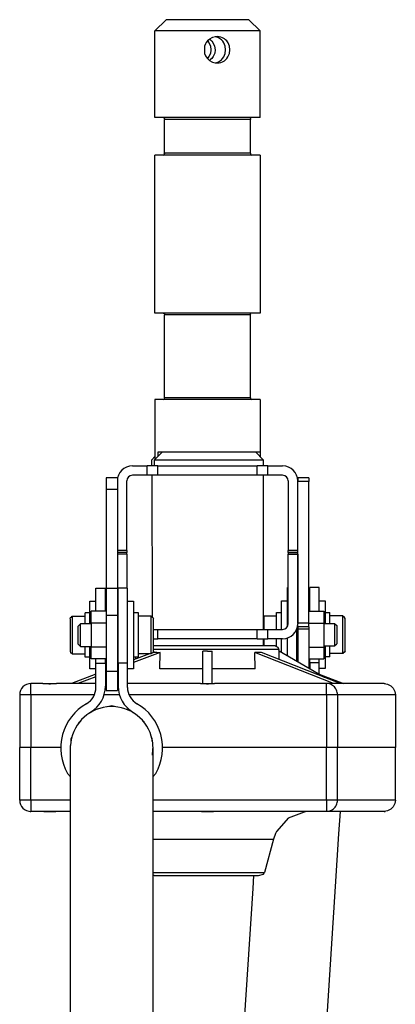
# Model space of a CAD drawing. Header units: millimetres. Extents: x -537 to -403, y 167 to 782.
# Tile 11 of 11: x -532 to -432, y 520 to 782. Entities that reach past the tile are written whole.
import ezdxf

# ---------------------------------------------------------------- set-up
doc = ezdxf.new("R2010")
doc.units = ezdxf.units.MM

# ---------------------------------------------------------------- blocks, each defined once
blk = doc.blocks.new('Aufhaengezapfen_053A-14-00-00-01__10', base_point=(-496.4, 665.07))
at = {"color": 7, "linetype": 'Continuous'}
for p, q in [((-493.4, 781.99), (-496.4, 778.99)), ((-471.4, 781.99), (-493.4, 781.99)), ((-468.4, 778.99), (-471.4, 781.99)), ((-468.4, 778.99), (-496.4, 778.99)), ((-496.4, 755.99), (-496.4, 778.99)), ((-468.4, 755.99), (-468.4, 778.99)), ((-483.18, 774.97), (-483.22, 774.82)), ((-482.92, 775.6), (-483.18, 774.97)), ((-482.76, 775.88), (-482.92, 775.6)), ((-482.4, 776.33), (-482.76, 775.88)), ((-482.09, 776.63), (-482.4, 776.33)), ((-482.4, 776.33), (-482.05, 775.88)), ((-481.91, 776.85), (-482.09, 776.63)), ((-482.05, 775.88), (-481.63, 774.97)), ((-481.25, 777.17), (-481.91, 776.85)), ((-481.91, 776.85), (-481.62, 776.63)), ((-481.63, 774.97), (-481.48, 773.99)), ((-481.62, 776.63), (-481.27, 776.29)), ((-481.27, 776.29), (-480.94, 775.88)), ((-481.04, 777.26), (-481.25, 777.17)), ((-480.24, 777.46), (-481.04, 777.26)), ((-480.94, 775.88), (-480.5, 774.97)), ((-480.5, 774.97), (-480.35, 773.99)), ((-479.88, 777.33), (-480.39, 777.45)), ((-479.8, 777.49), (-480.24, 777.46)), ((-479.47, 777.17), (-479.88, 777.33)), ((-479.51, 777.47), (-479.8, 777.49)), ((-479.32, 777.45), (-479.51, 777.47)), ((-478.93, 776.84), (-479.47, 777.17)), ((-478.89, 777.36), (-479.32, 777.45)), ((-478.64, 776.59), (-478.93, 776.84)), ((-478.39, 777.17), (-478.89, 777.36)), ((-478.36, 776.29), (-478.64, 776.59)), ((-477.9, 776.88), (-478.39, 777.17)), ((-478.03, 775.79), (-478.36, 776.29)), ((-477.69, 774.92), (-478.03, 775.79)), ((-477.59, 776.63), (-477.9, 776.88)), ((-477.58, 773.99), (-477.69, 774.92)), ((-477.29, 776.33), (-477.59, 776.63)), ((-476.93, 775.82), (-477.29, 776.33)), ((-476.57, 774.94), (-476.93, 775.82)), ((-476.45, 773.99), (-476.57, 774.94)), ((-483.22, 774.82), (-483.22, 773.16)), ((-483.22, 773.16), (-483.18, 773)), ((-483.18, 773), (-482.92, 772.38)), ((-482.92, 772.38), (-482.76, 772.09)), ((-481.62, 773.03), (-482.01, 772.16)), ((-481.48, 773.99), (-481.62, 773.03)), ((-480.49, 773.05), (-480.88, 772.19)), ((-480.35, 773.99), (-480.49, 773.05)), ((-478.08, 772.09), (-477.7, 773)), ((-477.7, 773), (-477.58, 773.99)), ((-476.97, 772.09), (-476.58, 773)), ((-476.58, 773), (-476.45, 773.99)), ((-482.76, 772.09), (-482.4, 771.65)), ((-482.01, 772.16), (-482.4, 771.65)), ((-482.4, 771.65), (-482.09, 771.34)), ((-482.09, 771.34), (-481.9, 771.13)), ((-481.57, 771.38), (-481.9, 771.13)), ((-481.9, 771.13), (-481.25, 770.8)), ((-481.27, 771.68), (-481.57, 771.38)), ((-480.88, 772.19), (-481.27, 771.68)), ((-481.25, 770.8), (-481.05, 770.72)), ((-481.05, 770.72), (-480.39, 770.52)), ((-480.39, 770.52), (-479.88, 770.64)), ((-480.25, 770.51), (-479.8, 770.49)), ((-479.88, 770.64), (-479.47, 770.8)), ((-479.8, 770.49), (-479.52, 770.5)), ((-479.52, 770.5), (-479.32, 770.52)), ((-479.47, 770.8), (-478.94, 771.13)), ((-479.32, 770.52), (-478.89, 770.61)), ((-478.94, 771.13), (-478.68, 771.34)), ((-478.89, 770.61), (-478.39, 770.8)), ((-478.68, 771.34), (-478.37, 771.68)), ((-478.39, 770.8), (-477.9, 771.09)), ((-478.37, 771.68), (-478.08, 772.09)), ((-477.9, 771.09), (-477.59, 771.34)), ((-477.59, 771.34), (-477.29, 771.64)), ((-477.29, 771.64), (-476.97, 772.09)), ((-468.4, 755.99), (-496.4, 755.99)), ((-494.2, 755.99), (-493.83, 755.84)), ((-493.9, 755.49), (-493.9, 746.49)), ((-493.83, 755.84), (-493.76, 755.68)), ((-470.98, 755.84), (-471.05, 755.68)), ((-471.05, 755.68), (-471, 755.49)), ((-471, 746.49), (-471, 755.49)), ((-470.61, 755.99), (-470.98, 755.84)), ((-494.15, 745.99), (-493.83, 746.13)), ((-493.77, 746.27), (-493.9, 746.49)), ((-493.83, 746.13), (-493.77, 746.27)), ((-471, 746.49), (-470.98, 746.31)), ((-470.98, 746.31), (-470.98, 746.13)), ((-470.98, 746.13), (-470.66, 745.99)), ((-468.4, 745.99), (-496.4, 745.99)), ((-496.4, 703.99), (-496.4, 745.99)), ((-468.4, 745.99), (-468.4, 703.99)), ((-468.4, 703.99), (-496.4, 703.99)), ((-494.2, 703.99), (-493.83, 703.84)), ((-493.9, 703.49), (-493.9, 681.49)), ((-493.83, 703.84), (-493.76, 703.68)), ((-470.98, 703.84), (-471.05, 703.68)), ((-471.05, 703.68), (-471, 703.49)), ((-471, 681.49), (-471, 703.49)), ((-470.61, 703.99), (-470.98, 703.84)), ((-468.4, 680.99), (-496.4, 680.99)), ((-496.4, 680.99), (-496.39, 666.99)), ((-494.15, 680.99), (-493.83, 681.13)), ((-493.77, 681.27), (-493.9, 681.49)), ((-493.83, 681.13), (-493.77, 681.27)), ((-471, 681.49), (-470.98, 681.31)), ((-470.98, 681.31), (-470.98, 681.13)), ((-470.98, 681.13), (-470.66, 680.99)), ((-468.4, 680.99), (-468.42, 666.99)), ((-496.39, 666.99), (-496.39, 665.07)), ((-495.65, 666.99), (-495.65, 665.82)), ((-468.42, 666.99), (-495.65, 666.99)), ((-468.42, 666.99), (-468.42, 665.85))]:
    blk.add_line(p, q, dxfattribs=at)
at = {"color": 1, "linetype": 'Continuous'}
for p, q in [((-471, 755.49), (-493.9, 755.49)), ((-471, 746.49), (-493.9, 746.49)), ((-471, 703.49), (-493.9, 703.49)), ((-471, 681.49), (-493.9, 681.49))]:
    blk.add_line(p, q, dxfattribs=at)
blk = doc.blocks.new('SET-Zapfen_für_PO_1__11', base_point=(-496.4, 665.07))
blk.add_blockref('Aufhaengezapfen_053A-14-00-00-01__10', (-496.4, 665.07))
blk = doc.blocks.new('Achse_drehen__40', base_point=(-497.24, 615.49))
at = {"color": 7, "linetype": 'Continuous'}
for p, q in [((-497.24, 664.99), (-496.39, 665.84)), ((-496.39, 665.84), (-497.24, 664.99)), ((-497.24, 663.49), (-497.24, 664.99)), ((-494.49, 666.99), (-496.48, 664.99)), ((-496.48, 664.99), (-467.55, 664.99)), ((-496.48, 663.49), (-496.48, 664.99)), ((-469.55, 666.99), (-467.55, 664.99)), ((-467.55, 664.99), (-467.55, 663.37)), ((-497.24, 663.49), (-496.48, 663.49)), ((-497.23, 660.87), (-497.15, 623.13)), ((-467.55, 660.87), (-467.55, 619.87)), ((-467.55, 617.37), (-467.55, 615.49))]:
    blk.add_line(p, q, dxfattribs=at)
blk = doc.blocks.new('Federring_DIN128-A6-12__41', base_point=(-502.1, 612.49))
at = {"color": 7, "linetype": 'Continuous'}
for p, q in [((-500.8, 624.26), (-502.1, 624.26)), ((-500.8, 612.49), (-500.8, 624.26)), ((-500.8, 612.49), (-502.1, 612.49))]:
    blk.add_line(p, q, dxfattribs=at)
blk = doc.blocks.new('05_02357_P_Scheibe_DIN9021_6_4-140HV_1__42', base_point=(-513.7, 609.36))
at = {"color": 7, "linetype": 'Continuous'}
for p, q in [((-513.7, 621.36), (-513.7, 627.36)), ((-513.7, 627.36), (-512.1, 627.36)), ((-513.7, 613.86), (-513.7, 615.36)), ((-513.7, 609.36), (-513.7, 613.86)), ((-512.1, 609.36), (-513.7, 609.36))]:
    blk.add_line(p, q, dxfattribs=at)
blk = doc.blocks.new('Federring_DIN128-A6-7__43', base_point=(-515, 612.49))
at = {"color": 7, "linetype": 'Continuous'}
for p, q in [((-515, 621.36), (-515, 624.26)), ((-513.7, 624.26), (-515, 624.26)), ((-515, 614.19), (-515, 615.36)), ((-515, 612.49), (-515, 614.19)), ((-513.7, 612.49), (-515, 612.49))]:
    blk.add_line(p, q, dxfattribs=at)
blk = doc.blocks.new('Zylinderschraube-12__44', base_point=(-519, 613.36))
at = {"color": 7, "linetype": 'Continuous'}
for p, q in [((-519, 622.65), (-518.83, 623.06)), ((-518.83, 623.06), (-518.65, 623.13)), ((-518.65, 623.13), (-518.4, 623.36)), ((-518.4, 623.36), (-515, 623.36)), ((-519, 622.65), (-519, 614.07)), ((-519, 614.07), (-518.83, 613.66)), ((-518.83, 613.66), (-518.65, 613.58)), ((-518.65, 613.58), (-518.4, 613.36)), ((-518.4, 613.36), (-515, 613.36))]:
    blk.add_line(p, q, dxfattribs=at)
at = {"color": 1, "linetype": 'Continuous'}
blk.add_line((-518.4, 623.36), (-518.4, 613.36), dxfattribs=at)
blk = doc.blocks.new('Zylinderschraube__45', base_point=(-516.8, 613.36))
at = {"color": 7, "linetype": 'Continuous'}
for p, q in [((-497.4, 623.36), (-500.8, 623.36)), ((-497.4, 623.36), (-497.16, 623.13)), ((-497.16, 623.13), (-496.98, 623.06)), ((-496.98, 623.06), (-496.8, 622.65)), ((-516.2, 621.36), (-516.8, 620.76)), ((-516.8, 615.96), (-516.8, 620.76)), ((-516.2, 615.36), (-516.2, 621.36)), ((-513.4, 621.36), (-516.2, 621.36)), ((-506.2, 621.36), (-506.4, 621.36)), ((-496.8, 614.07), (-496.8, 622.65)), ((-516.2, 615.36), (-516.8, 615.96)), ((-516.2, 615.36), (-513.4, 615.36)), ((-506.4, 615.36), (-506.2, 615.36)), ((-497.4, 613.36), (-500.8, 613.36)), ((-497.16, 613.58), (-497.4, 613.36)), ((-496.98, 613.66), (-497.16, 613.58)), ((-496.8, 614.07), (-496.98, 613.66))]:
    blk.add_line(p, q, dxfattribs=at)
at = {"color": 1, "linetype": 'Continuous'}
blk.add_line((-497.4, 613.36), (-497.4, 623.36), dxfattribs=at)
blk = doc.blocks.new('Tragrohr_neigen__46', base_point=(-518.9, 370.36))
at = {"color": 7, "linetype": 'Continuous'}
for p, q in [((-518.85, 588.07), (-518.89, 589)), ((-518.85, 586.8), (-518.85, 588.07)), ((-518.83, 585.07), (-518.85, 586.8)), ((-497.07, 586.45), (-496.96, 588.07)), ((-496.96, 588.07), (-496.94, 588.23)), ((-496.94, 588.23), (-496.96, 586.8)), ((-496.96, 586.8), (-496.95, 586.59)), ((-496.95, 586.59), (-496.96, 584.53)), ((-518.85, 584.53), (-518.83, 585.07)), ((-518.84, 582.13), (-518.85, 584.53)), ((-496.96, 584.53), (-496.95, 584.02)), ((-496.95, 584.02), (-496.96, 581.28)), ((-518.85, 581.28), (-518.84, 582.13)), ((-518.84, 578.2), (-518.85, 581.28)), ((-496.96, 581.28), (-496.95, 580.5)), ((-496.95, 580.5), (-496.96, 576.06)), ((-518.84, 573.35), (-518.84, 578.2)), ((-496.96, 576.06), (-496.96, 566.09)), ((-518.85, 566.09), (-518.84, 573.35)), ((-518.85, 552.03), (-518.85, 566.09)), ((-496.96, 566.09), (-496.96, 550.2)), ((-518.85, 500.72), (-518.85, 552.03)), ((-496.96, 550.2), (-496.96, 505.59)), ((-496.96, 505.59), (-496.9, 498.36)), ((-518.89, 498.36), (-518.85, 500.72)), ((-518.9, 370.36), (-518.89, 498.36)), ((-496.9, 370.36), (-496.9, 498.36))]:
    blk.add_line(p, q, dxfattribs=at)
at = {"color": 1, "linetype": 'Continuous'}
blk.add_line((-518.89, 498.36), (-496.9, 498.36), dxfattribs=at)
at = {"color": 7, "linetype": 'Continuous'}
for start, end in [(16.6667, 176.6667), (350, 16.6667)]:
    blk.add_arc((-507.9, 588.36), 11, start, end, dxfattribs=at)
blk = doc.blocks.new('Rohrschelle-3__47', base_point=(-521.45, 580.64))
at = {"color": 7, "linetype": 'Continuous'}
for p, q in [((-512.1, 625.83), (-512.1, 630.86)), ((-512.1, 630.86), (-509.6, 630.86)), ((-509.6, 625.83), (-509.6, 630.86)), ((-512.1, 624.72), (-512.1, 625.83)), ((-509.6, 624.72), (-509.6, 625.83)), ((-512.1, 610.86), (-512.1, 612.02)), ((-512.1, 604.47), (-512.1, 610.86)), ((-509.6, 610.86), (-509.6, 612.02)), ((-509.6, 610.86), (-509.6, 604.76)), ((-513.83, 597.61), (-513.53, 597.87)), ((-516.81, 594.69), (-516.54, 595.25)), ((-516.54, 595.25), (-516.12, 595.61)), ((-518.68, 590.82), (-518.5, 591.19)), ((-518.68, 590.18), (-518.68, 590.82)), ((-518.85, 580.64), (-519.64, 581.59))]:
    blk.add_line(p, q, dxfattribs=at)
at = {"color": 1, "linetype": 'Continuous'}
blk.add_line((-512.1, 610.86), (-509.6, 610.86), dxfattribs=at)
at = {"color": 7, "linetype": 'Continuous'}
for centre, radius, start, end in [((-517.6, 604.76), 8, 300.6096, 360), ((-517.1, 604.47), 5, 299.7329, 360), ((-507.9, 588.36), 13.55, 119.7329, 210)]:
    blk.add_arc(centre, radius, start, end, dxfattribs=at)
blk = doc.blocks.new('Rohrschelle__48', base_point=(-506.2, 580.65))
at = {"color": 7, "linetype": 'Continuous'}
for p, q in [((-506.2, 610.86), (-506.2, 630.86)), ((-503.7, 630.86), (-506.2, 630.86)), ((-503.7, 610.86), (-503.7, 630.86)), ((-506.2, 610.86), (-506.2, 604.76)), ((-503.7, 604.47), (-503.7, 610.86)), ((-501.98, 597.61), (-502.28, 597.87)), ((-499.26, 595.25), (-499.68, 595.61)), ((-498.99, 594.69), (-499.26, 595.25)), ((-497.13, 590.82), (-497.31, 591.19)), ((-497.13, 590.18), (-497.13, 590.82)), ((-496.96, 580.65), (-496.17, 581.59))]:
    blk.add_line(p, q, dxfattribs=at)
at = {"color": 1, "linetype": 'Continuous'}
blk.add_line((-503.7, 610.86), (-506.2, 610.86), dxfattribs=at)
at = {"color": 7, "linetype": 'Continuous'}
for centre, radius, start, end in [((-498.2, 604.76), 8, 180, 239.3904), ((-498.7, 604.47), 5, 180, 240.2671), ((-507.9, 588.36), 13.55, 330, 60.2671)]:
    blk.add_arc(centre, radius, start, end, dxfattribs=at)
blk = doc.blocks.new('Träger-neigen__49', base_point=(-521.45, 370.36))
for name, p in [('Rohrschelle-3__47', (-521.45, 580.64)), ('Rohrschelle__48', (-506.2, 580.65)), ('Tragrohr_neigen__46', (-518.9, 370.36))]:
    blk.add_blockref(name, p)
blk = doc.blocks.new('05_02357_P_Scheibe_DIN9021_6_4-140HV_1_2__50', base_point=(-462.7, 613.74))
at = {"color": 7, "linetype": 'Continuous'}
for p, q in [((-462.7, 619.87), (-462.7, 627.48)), ((-462.7, 627.48), (-461.1, 627.48)), ((-462.7, 613.74), (-462.7, 617.37))]:
    blk.add_line(p, q, dxfattribs=at)
blk = doc.blocks.new('05_02357_P_Scheibe_DIN9021_6_4-140HV_1_1_1_1_1_1__51', base_point=(-452.7, 609.48))
at = {"color": 7, "linetype": 'Continuous'}
for p, q in [((-452.7, 624.72), (-452.7, 627.48)), ((-452.7, 627.48), (-451.1, 627.48)), ((-451.1, 627.48), (-451.1, 621.48)), ((-451.1, 615.48), (-451.1, 612.12)), ((-452.7, 609.48), (-452.7, 612.12)), ((-451.1, 612.12), (-451.1, 609.48)), ((-451.1, 609.48), (-452.7, 609.48))]:
    blk.add_line(p, q, dxfattribs=at)
blk = doc.blocks.new('Federring_DIN128-A6-5__52', base_point=(-464, 615.33))
at = {"color": 7, "linetype": 'Continuous'}
for p, q in [((-464, 619.87), (-464, 624.38)), ((-464, 624.38), (-462.7, 624.38)), ((-464, 615.33), (-464, 617.37))]:
    blk.add_line(p, q, dxfattribs=at)
blk = doc.blocks.new('Zylinderschraube-5__53', base_point=(-449.8, 613.48))
at = {"color": 7, "linetype": 'Continuous'}
for p, q in [((-446.4, 623.48), (-449.8, 623.48)), ((-446.16, 623.26), (-446.4, 623.48)), ((-445.98, 623.19), (-446.16, 623.26)), ((-445.8, 622.77), (-445.98, 623.19)), ((-445.8, 614.19), (-445.8, 622.77)), ((-446.4, 613.48), (-449.8, 613.48)), ((-446.16, 613.71), (-446.4, 613.48)), ((-445.98, 613.78), (-446.16, 613.71)), ((-445.8, 614.19), (-445.98, 613.78))]:
    blk.add_line(p, q, dxfattribs=at)
at = {"color": 1, "linetype": 'Continuous'}
blk.add_line((-446.4, 613.48), (-446.4, 623.48), dxfattribs=at)
blk = doc.blocks.new('Tragrohr_drehen__54', base_point=(-472.7, 491.13))
at = {"color": 7, "linetype": 'Continuous'}
for p, q in [((-447.42, 565.56), (-447.04, 571.46)), ((-448.33, 551.53), (-447.42, 565.56)), ((-470.29, 551), (-470.07, 554.49)), ((-472.56, 516.02), (-470.29, 551)), ((-451.68, 499.73), (-448.33, 551.53)), ((-472.7, 513.87), (-472.56, 516.02)), ((-451.73, 497.96), (-452.18, 491.13)), ((-451.73, 497.96), (-451.68, 499.73))]:
    blk.add_line(p, q, dxfattribs=at)
at = {"color": 1, "linetype": 'Continuous'}
for p, q in [((-462.71, 498.67), (-462.97, 498.69)), ((-451.73, 497.96), (-462.71, 498.67))]:
    blk.add_line(p, q, dxfattribs=at)
blk = doc.blocks.new('Rohrschelle-2__55', base_point=(-455.2, 607.97))
at = {"color": 7, "linetype": 'Continuous'}
for p, q in [((-455.2, 625.96), (-455.2, 630.99)), ((-452.7, 630.99), (-455.2, 630.99)), ((-452.7, 625.96), (-452.7, 630.99)), ((-455.2, 624.72), (-455.2, 625.96)), ((-452.7, 624.72), (-452.7, 625.96)), ((-455.2, 610.99), (-455.2, 612.02)), ((-455.2, 610.99), (-455.2, 609.41)), ((-452.7, 610.99), (-452.7, 612.02)), ((-452.7, 607.97), (-452.7, 610.99))]:
    blk.add_line(p, q, dxfattribs=at)
at = {"color": 1, "linetype": 'Continuous'}
blk.add_line((-452.7, 610.99), (-455.2, 610.99), dxfattribs=at)
blk = doc.blocks.new('Rohrschelle__56', base_point=(-461.1, 611.37))
at = {"color": 7, "linetype": 'Continuous'}
for p, q in [((-461.1, 622.35), (-461.1, 630.99)), ((-461.1, 630.99), (-460.9, 630.99)), ((-461.1, 620.66), (-461.1, 622.35)), ((-458.6, 613.4), (-458.6, 620.12)), ((-461.1, 613.4), (-461.1, 617.59)), ((-461.1, 612.82), (-461.1, 613.4)), ((-458.6, 611.37), (-458.6, 613.4))]:
    blk.add_line(p, q, dxfattribs=at)
blk = doc.blocks.new('Träger-drehen__57', base_point=(-472.7, 491.13))
for name, p in [('Rohrschelle__56', (-461.1, 611.37)), ('Rohrschelle-2__55', (-455.2, 607.97)), ('Tragrohr_drehen__54', (-472.7, 491.13))]:
    blk.add_blockref(name, p)
blk = doc.blocks.new('Gehaeuseunterteil_S127-04-01-02__58', base_point=(-532.4, 554.49))
at = {"color": 7, "linetype": 'Continuous'}
for p, q in [((-532.4, 574.49), (-532.4, 588.49)), ((-529.4, 588.49), (-532.4, 588.49)), ((-521.25, 588.49), (-529.4, 588.49)), ((-450.71, 588.49), (-494.56, 588.49)), ((-447.81, 588.49), (-450.71, 588.49)), ((-432.4, 588.49), (-447.81, 588.49)), ((-432.4, 574.49), (-432.4, 588.49)), ((-432.55, 573.56), (-432.98, 572.72)), ((-432.4, 574.49), (-432.55, 573.56)), ((-529.65, 571.5), (-529.4, 571.49)), ((-526, 571.49), (-529.4, 571.49)), ((-526, 571.49), (-522.8, 571.49)), ((-522.8, 571.49), (-526, 571.49)), ((-518.85, 571.49), (-522.8, 571.49)), ((-484, 571.49), (-496.96, 571.49)), ((-484, 571.49), (-482.4, 571.49)), ((-482.4, 571.49), (-484, 571.49)), ((-482.4, 571.49), (-480.8, 571.49)), ((-480.8, 571.49), (-482.4, 571.49)), ((-450.71, 571.49), (-480.8, 571.49)), ((-456.71, 571.3), (-460.91, 569.72)), ((-456.44, 571.41), (-456.71, 571.3)), ((-455.2, 571.49), (-456.44, 571.41)), ((-449.97, 571.58), (-450.71, 571.49)), ((-435.4, 571.49), (-450.71, 571.49)), ((-434.48, 571.63), (-435.4, 571.49)), ((-435.4, 571.49), (-435.15, 571.5)), ((-433.64, 572.06), (-434.48, 571.63)), ((-432.98, 572.72), (-433.64, 572.06)), ((-461.45, 569.08), (-464.07, 566.13)), ((-460.91, 569.72), (-461.45, 569.08)), ((-464.26, 565.65), (-464.83, 564.07)), ((-464.07, 566.13), (-464.26, 565.65)), ((-464.83, 564.07), (-467.21, 555.23)), ((-467.46, 554.78), (-467.21, 555.23)), ((-496.64, 554.49), (-496.96, 554.62)), ((-496.64, 554.49), (-468.87, 554.49)), ((-468.87, 554.49), (-467.46, 554.78))]:
    blk.add_line(p, q, dxfattribs=at)
at = {"color": 1, "linetype": 'Continuous'}
for p, q in [((-529.4, 574.49), (-529.4, 588.49)), ((-450.71, 574.49), (-450.71, 588.49)), ((-447.81, 574.49), (-447.81, 588.49)), ((-529.4, 574.49), (-532.4, 574.49)), ((-518.84, 574.49), (-529.4, 574.49)), ((-529.4, 574.49), (-529.4, 571.49)), ((-450.71, 574.49), (-496.96, 574.49)), ((-450.71, 574.49), (-450.71, 571.49)), ((-447.81, 574.49), (-450.71, 574.49)), ((-432.4, 574.49), (-447.81, 574.49)), ((-496.86, 564.07), (-464.83, 564.07)), ((-496.86, 555.23), (-467.21, 555.23))]:
    blk.add_line(p, q, dxfattribs=at)
at = {"color": 7, "linetype": 'Continuous'}
blk.add_arc((-529.4, 574.49), 3, 180, 270, dxfattribs=at)
at = {"color": 1, "linetype": 'Continuous'}
blk.add_spline([(-449.97, 571.58), (-449.38, 571.82), (-448.85, 572.18), (-448.41, 572.65), (-448.08, 573.21), (-447.88, 573.83), (-447.81, 574.49)], degree=3, dxfattribs=at)
blk = doc.blocks.new('Federring_DIN128-A6-8__59', base_point=(-451.1, 612.61))
at = {"color": 7, "linetype": 'Continuous'}
for p, q in [((-451.1, 624.38), (-449.8, 624.38)), ((-449.8, 621.48), (-449.8, 624.38)), ((-449.8, 614.31), (-449.8, 615.48)), ((-449.8, 612.61), (-451.1, 612.61)), ((-449.8, 612.61), (-449.8, 614.31))]:
    blk.add_line(p, q, dxfattribs=at)
blk = doc.blocks.new('Zylinderschraube-10__60', base_point=(-467.55, 615.48))
at = {"color": 7, "linetype": 'Continuous'}
for p, q in [((-467.4, 623.48), (-467.55, 623.35)), ((-467.4, 623.48), (-464, 623.48)), ((-451.4, 621.48), (-448.6, 621.48)), ((-448.6, 621.48), (-448.6, 615.48)), ((-448.6, 621.48), (-448, 620.88)), ((-448, 620.88), (-448, 616.08)), ((-458.6, 615.48), (-458.4, 615.48)), ((-451.4, 615.48), (-448.6, 615.48)), ((-448.6, 615.48), (-448, 616.08))]:
    blk.add_line(p, q, dxfattribs=at)
at = {"color": 1, "linetype": 'Continuous'}
for p, q in [((-467.4, 623.48), (-467.4, 619.87)), ((-467.4, 617.37), (-467.4, 615.49))]:
    blk.add_line(p, q, dxfattribs=at)
blk = doc.blocks.new('Gehaeuseoberteil_S127-04-01-01__61', base_point=(-532.4, 588.49))
at = {"color": 7, "linetype": 'Continuous'}
for p, q in [((-464.38, 615.49), (-496.8, 615.49)), ((-464.38, 615.49), (-463.67, 615.19)), ((-463.67, 615.19), (-463.38, 614.51)), ((-494.99, 613.78), (-502.1, 611.08)), ((-497.87, 613.36), (-502.1, 611.75)), ((-496.75, 613.78), (-496.96, 613.7)), ((-495.87, 613.78), (-496.75, 613.78)), ((-495.87, 613.78), (-494.99, 613.78)), ((-495.07, 609.38), (-494.99, 613.78)), ((-482.4, 614.13), (-483.65, 614.13)), ((-483.65, 605.49), (-483.65, 614.13)), ((-482.4, 614.13), (-481.15, 614.13)), ((-481.15, 605.49), (-481.15, 614.13)), ((-448.87, 605.49), (-469.82, 613.78)), ((-469.74, 609.38), (-469.82, 613.78)), ((-468.94, 613.78), (-469.82, 613.78)), ((-468.05, 613.78), (-468.94, 613.78)), ((-447.1, 605.49), (-468.05, 613.78)), ((-463.37, 614.13), (-463.38, 614.51)), ((-463.31, 611.9), (-463.37, 614.13)), ((-451.25, 607.13), (-463.37, 614.13)), ((-506.2, 611.37), (-506.4, 611.26)), ((-506.2, 610.2), (-506.4, 610.12)), ((-501.5, 611.98), (-501.48, 612.49)), ((-512.1, 607.96), (-518.64, 605.49)), ((-509.4, 609.53), (-509.6, 609.41)), ((-509.4, 608.99), (-509.6, 608.91)), ((-509.4, 608.32), (-509.6, 608.24)), ((-506.2, 609.53), (-506.4, 609.45)), ((-452.68, 607.95), (-446.16, 605.49)), ((-529.65, 605.48), (-529.4, 605.49)), ((-526.24, 605.49), (-529.4, 605.49)), ((-526.24, 605.49), (-524.4, 605.49)), ((-524.64, 605.34), (-526.24, 605.49)), ((-524.4, 605.29), (-524.64, 605.34)), ((-524.4, 605.49), (-522.56, 605.49)), ((-524.4, 605.49), (-524.4, 605.29)), ((-524.17, 605.34), (-524.4, 605.29)), ((-522.56, 605.49), (-524.17, 605.34)), ((-512.1, 605.49), (-522.56, 605.49)), ((-512.1, 607.29), (-516.88, 605.49)), ((-509.4, 605.49), (-509.6, 605.49)), ((-506.2, 605.49), (-506.4, 605.49)), ((-484.24, 605.49), (-503.7, 605.49)), ((-484.24, 605.49), (-482.4, 605.49)), ((-482.64, 605.34), (-484.24, 605.49)), ((-482.4, 605.29), (-482.64, 605.34)), ((-482.4, 605.49), (-482.4, 605.29)), ((-482.4, 605.49), (-480.56, 605.49)), ((-482.17, 605.34), (-482.4, 605.29)), ((-480.56, 605.49), (-482.17, 605.34)), ((-450.71, 605.49), (-480.56, 605.49)), ((-447.1, 605.49), (-450.71, 605.49)), ((-449.97, 605.39), (-450.71, 605.49)), ((-435.4, 605.49), (-447.1, 605.49)), ((-435.4, 605.49), (-434.48, 605.34)), ((-435.4, 605.49), (-435.15, 605.48)), ((-434.48, 605.34), (-433.64, 604.91)), ((-433.64, 604.91), (-432.98, 604.25)), ((-532.4, 602.49), (-532.4, 588.49)), ((-432.98, 604.25), (-432.55, 603.41)), ((-432.55, 603.41), (-432.4, 602.49)), ((-432.4, 602.49), (-432.4, 588.49)), ((-507.9, 599.54), (-509, 599.29)), ((-506.81, 599.29), (-507.9, 599.54)), ((-512.7, 598.44), (-513.59, 597.73)), ((-511.74, 598.66), (-512.7, 598.44)), ((-503.11, 598.44), (-504.07, 598.66)), ((-502.22, 597.73), (-503.11, 598.44)), ((-529.4, 588.49), (-532.4, 588.49)), ((-521.25, 588.49), (-529.4, 588.49)), ((-450.71, 588.49), (-494.56, 588.49)), ((-447.81, 588.49), (-450.71, 588.49)), ((-432.4, 588.49), (-447.81, 588.49))]:
    blk.add_line(p, q, dxfattribs=at)
at = {"color": 1, "linetype": 'Continuous'}
for p, q in [((-463.38, 614.51), (-496.8, 614.51)), ((-492.28, 609.38), (-495.07, 609.38)), ((-484.48, 609.38), (-492.28, 609.38)), ((-483.65, 609.38), (-484.48, 609.38)), ((-480.33, 609.38), (-481.15, 609.38)), ((-472.53, 609.38), (-480.33, 609.38)), ((-469.74, 609.38), (-472.53, 609.38)), ((-529.4, 602.49), (-529.4, 605.49)), ((-450.71, 602.49), (-450.71, 605.49)), ((-529.4, 602.49), (-532.4, 602.49)), ((-512.65, 602.49), (-529.4, 602.49)), ((-529.4, 602.49), (-529.4, 588.49)), ((-505.81, 602.49), (-510, 602.49)), ((-450.71, 602.49), (-503.16, 602.49)), ((-450.71, 602.49), (-450.71, 588.49)), ((-447.81, 602.49), (-450.71, 602.49)), ((-447.81, 602.49), (-447.81, 588.49)), ((-432.4, 602.49), (-447.81, 602.49))]:
    blk.add_line(p, q, dxfattribs=at)
at = {"color": 7, "linetype": 'Continuous'}
blk.add_arc((-529.4, 602.49), 3, 90, 180, dxfattribs=at)
at = {"color": 1, "linetype": 'Continuous'}
blk.add_spline([(-447.81, 602.49), (-447.88, 603.14), (-448.08, 603.76), (-448.41, 604.32), (-448.85, 604.79), (-449.38, 605.15), (-449.97, 605.39)], degree=3, dxfattribs=at)
blk = doc.blocks.new('05_02357_P_Scheibe_DIN9021_6_4-140HV_1_1__62', base_point=(-503.7, 609.36))
at = {"color": 7, "linetype": 'Continuous'}
for p, q in [((-503.7, 627.36), (-502.1, 627.36)), ((-502.1, 627.36), (-502.1, 611.99)), ((-502.1, 611.99), (-502.1, 609.36)), ((-502.1, 609.36), (-503.7, 609.36))]:
    blk.add_line(p, q, dxfattribs=at)
blk = doc.blocks.new('Steg-2__63', base_point=(-458.6, 609.53))
at = {"color": 7, "linetype": 'Continuous'}
for p, q in [((-455.4, 660.17), (-458.4, 660.17)), ((-458.4, 660.17), (-458.4, 659.55)), ((-455.4, 660.17), (-455.4, 659.17)), ((-458.4, 659.55), (-458.4, 659.37)), ((-458.4, 621.57), (-458.4, 659.17)), ((-455.4, 621.57), (-455.4, 659.17)), ((-455.4, 624.72), (-451.4, 624.72)), ((-451.4, 624.72), (-451.4, 621.54)), ((-458.4, 621.18), (-458.4, 621.37)), ((-458.4, 620.57), (-458.4, 621.18)), ((-458.4, 620.57), (-458.4, 619.9)), ((-455.4, 620.57), (-458.4, 620.57)), ((-455.4, 621.57), (-451.4, 621.54)), ((-455.4, 620.57), (-455.4, 621.57)), ((-455.4, 620.57), (-455.4, 619.9)), ((-451.4, 621.54), (-451.4, 615.19)), ((-458.4, 619.9), (-458.4, 611.26)), ((-455.4, 619.9), (-455.4, 609.53)), ((-458.4, 615.19), (-458.6, 615.19)), ((-455.4, 615.19), (-451.4, 615.19)), ((-451.4, 615.19), (-451.4, 612.02)), ((-458.4, 612.02), (-458.6, 612.02)), ((-455.4, 612.02), (-451.4, 612.02))]:
    blk.add_line(p, q, dxfattribs=at)
at = {"color": 1, "linetype": 'Continuous'}
for p, q in [((-455.4, 659.17), (-458.4, 659.17)), ((-455.4, 621.57), (-458.4, 621.57)), ((-455.4, 619.9), (-458.4, 619.9))]:
    blk.add_line(p, q, dxfattribs=at)
blk = doc.blocks.new('Halteblech-oben__64', base_point=(-506.4, 640.37))
at = {"color": 7, "linetype": 'Continuous'}
for p, q in [((-502.4, 663.37), (-498.46, 663.37)), ((-495.62, 663.37), (-498.46, 663.37)), ((-495.62, 663.37), (-469.19, 663.37)), ((-466.35, 663.37), (-469.19, 663.37)), ((-466.35, 663.37), (-462.4, 663.37)), ((-498.46, 660.87), (-502.4, 660.87)), ((-495.62, 660.87), (-498.46, 660.87)), ((-469.19, 660.87), (-495.62, 660.87)), ((-466.35, 660.87), (-469.19, 660.87)), ((-462.4, 660.87), (-466.35, 660.87)), ((-503.9, 640.87), (-503.9, 659.37)), ((-460.9, 659.37), (-460.9, 640.87)), ((-458.4, 640.87), (-458.4, 659.37)), ((-503.9, 640.37), (-506.4, 640.37)), ((-503.9, 640.87), (-503.9, 640.37)), ((-460.9, 640.37), (-460.9, 640.87)), ((-458.4, 640.37), (-460.9, 640.37))]:
    blk.add_line(p, q, dxfattribs=at)
at = {"color": 1, "linetype": 'Continuous'}
for p, q in [((-498.46, 660.87), (-498.46, 663.37)), ((-495.62, 660.87), (-495.62, 663.37)), ((-469.19, 660.87), (-469.19, 663.37)), ((-466.35, 660.87), (-466.35, 663.37)), ((-503.9, 640.87), (-506.4, 640.87)), ((-458.4, 640.87), (-460.9, 640.87))]:
    blk.add_line(p, q, dxfattribs=at)
at = {"color": 7, "linetype": 'Continuous'}
for centre, radius, start, end in [((-502.4, 659.37), 4, 90, 180), ((-462.4, 659.37), 4, 0, 90), ((-502.4, 659.37), 1.5, 90, 180), ((-462.4, 659.37), 1.5, 0, 90)]:
    blk.add_arc(centre, radius, start, end, dxfattribs=at)
blk = doc.blocks.new('Halteblech-unten__65', base_point=(-506.4, 617.37))
at = {"color": 7, "linetype": 'Continuous'}
for p, q in [((-503.9, 640.37), (-506.4, 640.37)), ((-503.9, 639.87), (-503.9, 640.37)), ((-503.9, 639.87), (-503.9, 630.86)), ((-460.9, 640.37), (-460.9, 639.87)), ((-460.9, 640.37), (-458.4, 640.37)), ((-460.9, 621.37), (-460.9, 639.87)), ((-458.4, 639.87), (-458.4, 621.37)), ((-496.8, 619.87), (-496.55, 619.87)), ((-496.55, 619.87), (-495.62, 619.87)), ((-495.62, 619.87), (-469.19, 619.87)), ((-469.19, 619.87), (-466.35, 619.87)), ((-466.35, 619.87), (-462.4, 619.87)), ((-496.8, 617.37), (-496.55, 617.37)), ((-496.55, 617.37), (-495.62, 617.37)), ((-469.19, 617.37), (-495.62, 617.37)), ((-469.19, 617.37), (-466.35, 617.37)), ((-462.4, 617.37), (-466.35, 617.37))]:
    blk.add_line(p, q, dxfattribs=at)
at = {"color": 1, "linetype": 'Continuous'}
for p, q in [((-503.9, 639.87), (-506.4, 639.87)), ((-460.9, 639.87), (-458.4, 639.87)), ((-495.62, 617.37), (-495.62, 619.87)), ((-469.19, 617.37), (-469.19, 619.87)), ((-466.35, 617.37), (-466.35, 619.87))]:
    blk.add_line(p, q, dxfattribs=at)
at = {"color": 7, "linetype": 'Continuous'}
for radius in [4, 1.5]:
    blk.add_arc((-462.4, 621.37), radius, 270, 0, dxfattribs=at)
blk = doc.blocks.new('Steg__66', base_point=(-513.4, 603.67))
at = {"color": 7, "linetype": 'Continuous'}
for p, q in [((-509.4, 660.17), (-509.4, 657.08)), ((-506.4, 660.17), (-509.4, 660.17)), ((-506.4, 660.17), (-506.4, 657.08)), ((-509.4, 657.08), (-509.4, 630.88)), ((-506.4, 657.08), (-506.4, 630.88)), ((-509.4, 630.88), (-509.4, 623.63)), ((-506.4, 630.88), (-506.4, 623.63)), ((-513.4, 621.54), (-513.4, 624.72)), ((-509.4, 624.72), (-513.4, 624.72)), ((-509.4, 623.63), (-509.4, 608.79)), ((-506.4, 624.72), (-506.2, 624.72)), ((-506.4, 623.63), (-506.4, 608.79)), ((-513.4, 621.54), (-513.4, 615.19)), ((-509.4, 621.54), (-513.4, 621.54)), ((-506.4, 621.54), (-506.2, 621.54)), ((-509.4, 615.19), (-513.4, 615.19)), ((-513.4, 612.02), (-513.4, 615.19)), ((-506.4, 615.19), (-506.2, 615.19)), ((-509.4, 612.02), (-513.4, 612.02)), ((-506.4, 612.02), (-506.2, 612.02)), ((-509.4, 608.79), (-509.4, 603.67)), ((-506.4, 608.79), (-506.4, 603.67)), ((-509.4, 603.67), (-506.4, 603.67))]:
    blk.add_line(p, q, dxfattribs=at)
at = {"color": 1, "linetype": 'Continuous'}
for p, q in [((-506.4, 657.08), (-509.4, 657.08)), ((-509.4, 630.88), (-506.4, 630.88)), ((-509.4, 623.63), (-506.4, 623.63)), ((-509.4, 608.79), (-506.4, 608.79))]:
    blk.add_line(p, q, dxfattribs=at)
blk = doc.blocks.new('Verstärkung-Brücke__67', base_point=(-513.4, 603.67))
for name, p in [('Halteblech-oben__64', (-506.4, 640.37)), ('Steg__66', (-513.4, 603.67)), ('Steg-2__63', (-458.6, 609.53)), ('Halteblech-unten__65', (-506.4, 617.37))]:
    blk.add_blockref(name, p)
blk = doc.blocks.new('Haltebügel-P_O_-S120__74', base_point=(-536.58, 255.86))
for name, p in [('Achse_drehen__40', (-497.24, 615.49)), ('Verstärkung-Brücke__67', (-513.4, 603.67)), ('Träger-drehen__57', (-472.7, 491.13)), ('Träger-neigen__49', (-521.45, 370.36)), ('05_02357_P_Scheibe_DIN9021_6_4-140HV_1__42', (-513.7, 609.36)), ('05_02357_P_Scheibe_DIN9021_6_4-140HV_1_1__62', (-503.7, 609.36)), ('05_02357_P_Scheibe_DIN9021_6_4-140HV_1_2__50', (-462.7, 613.74)), ('05_02357_P_Scheibe_DIN9021_6_4-140HV_1_1_1_1_1_1__51', (-452.7, 609.48)), ('Zylinderschraube-12__44', (-519, 613.36)), ('Zylinderschraube__45', (-516.8, 613.36)), ('Federring_DIN128-A6-7__43', (-515, 612.49)), ('Federring_DIN128-A6-12__41', (-502.1, 612.49)), ('Zylinderschraube-10__60', (-467.55, 615.48)), ('Federring_DIN128-A6-5__52', (-464, 615.33)), ('Federring_DIN128-A6-8__59', (-451.1, 612.61)), ('Zylinderschraube-5__53', (-449.8, 613.48)), ('Gehaeuseoberteil_S127-04-01-01__61', (-532.4, 588.49)), ('Gehaeuseunterteil_S127-04-01-02__58', (-532.4, 554.49))]:
    blk.add_blockref(name, p)
blk = doc.blocks.new('S120_1__75', base_point=(-536.74, 167.41))
for name, p in [('SET-Zapfen_für_PO_1__11', (-496.4, 665.07)), ('Haltebügel-P_O_-S120__74', (-536.58, 255.86))]:
    blk.add_blockref(name, p)
blk = doc.blocks.new('SA_Links2', base_point=(-527, 460))
blk.add_blockref('S120_1__75', (-536.74, 167.41))

msp = doc.modelspace()

# ---------------------------------------------------------------- block references
msp.add_blockref('SA_Links2', (-527, 460))

doc.saveas('drawing.dxf')
